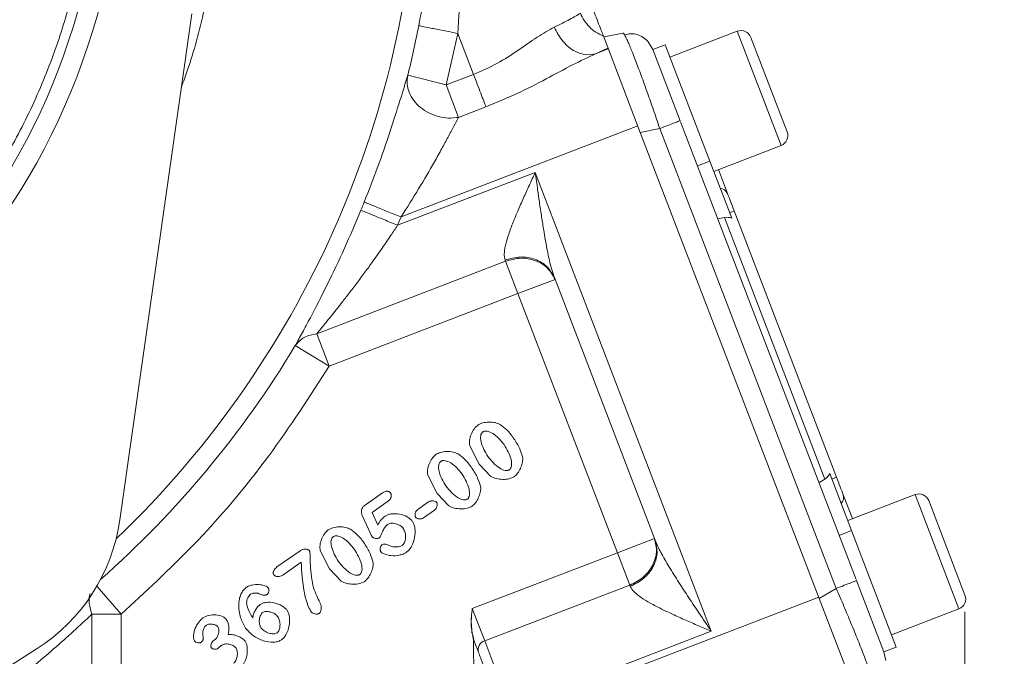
# Model space of a CAD drawing. Header units: inches. Extents: x 0.3 to 33.9, y 0.2 to 21.7.
# Tile 6 of 27: x 8.4 to 11.4, y 7.9 to 9.9. Entities that reach past the tile are written whole.
import ezdxf

# ---------------------------------------------------------------- set-up
doc = ezdxf.new("R2010")
doc.units = ezdxf.units.IN
doc.header["$MEASUREMENT"] = 0
doc.layers.add('SLD-0', color=7, linetype='Continuous', lineweight=15)
doc.styles.add('SLDTEXTSTYLE0', font='TXT', dxfattribs={"width": 0.75})
doc.dimstyles.new('SLDDIMSTYLE0', dxfattribs={"dimtxt": 0.25, "dimasz": 0.13, "dimexe": 0, "dimexo": 0.0625, "dimgap": 0.0625, "dimtad": 0, "dimtih": 1, "dimtoh": 1, "dimdec": 4, "dimrnd": 1e-09, "dimzin": 12, "dimdsep": 46, "dimtxsty": 'SLDTEXTSTYLE0', "dimsah": 1, "dimcen": 0.09, "dimadec": 0, "dimazin": 3, "dimtfac": 1, "dimtdec": 4, "dimtofl": 0, "dimtmove": 0, "dimatfit": 3, "dimfxl": 1, "dimfrac": 2, "dimtolj": 1, "dimtzin": 12, "dimarcsym": 0})
doc.dimstyles.new('SLDDIMSTYLE1', dxfattribs={"dimtxt": 0.25, "dimasz": 0.13, "dimexe": 0, "dimexo": 0.0625, "dimgap": 0.0625, "dimtad": 0, "dimtih": 1, "dimtoh": 1, "dimdec": 4, "dimrnd": 1e-09, "dimzin": 4, "dimdsep": 46, "dimtxsty": 'SLDTEXTSTYLE0', "dimsah": 1, "dimcen": 0.09, "dimadec": 0, "dimazin": 1, "dimtfac": 1, "dimtdec": 4, "dimtofl": 0, "dimtmove": 0, "dimatfit": 3, "dimfxl": 1, "dimfrac": 2, "dimtolj": 1, "dimtzin": 12, "dimarcsym": 0})

# ---------------------------------------------------------------- blocks, each defined once
blk = doc.blocks.new('*D11')
at = {"layer": 'SLD-0'}
for p, q in [((6.6087, 13.9075), (14.6169, 13.9075)), ((14.4919, 13.9075), (14.4919, 9.85)), ((14.0128, 9.4759), (13.9621, 9.4759)), ((13.9621, 9.4759), (13.9621, 9.0791)), ((14.971, 9.4759), (15.0218, 9.4759)), ((15.0218, 9.4759), (15.0218, 9.0791)), ((13.9621, 9.0791), (14.0128, 9.0791)), ((15.0218, 9.0791), (14.971, 9.0791)), ((14.4919, 4.9707), (14.4919, 9.0283)), ((7.9438, 4.9707), (14.6169, 4.9707))]:
    blk.add_line(p, q, dxfattribs=at)
for points in [[(14.4919, 13.9075), (14.4719, 13.7775), (14.5119, 13.7775)], [(14.4919, 4.9707), (14.5119, 5.1007), (14.4719, 5.1007)]]:
    blk.add_solid(points, dxfattribs=at)
at = {"layer": 'SLD-0', "char_height": 0.25, "attachment_point": 1, "style": 'SLDTEXTSTYLE0'}
for s, insert in [('8.94', (14.0671, 9.849, 0.0039)), ('227.0', (14.0763, 9.4013, 0.0039))]:
    blk.add_mtext(s, dxfattribs=dict(at, insert=insert))
blk = doc.blocks.new('*D12')
at = {"layer": 'SLD-0'}
for p, q in [((6.6087, 13.9075), (13.1996, 13.9075)), ((13.0746, 13.9075), (13.0746, 10.47)), ((12.5955, 10.0959), (12.5447, 10.0959)), ((12.5447, 10.0959), (12.5447, 9.6991)), ((13.5537, 10.0959), (13.6045, 10.0959)), ((13.6045, 10.0959), (13.6045, 9.6991)), ((12.5447, 9.6991), (12.5955, 9.6991)), ((13.6045, 9.6991), (13.5537, 9.6991)), ((13.0746, 6.2107), (13.0746, 9.6483)), ((11.003, 6.2107), (13.1996, 6.2107))]:
    blk.add_line(p, q, dxfattribs=at)
for points in [[(13.0746, 13.9075), (13.0546, 13.7775), (13.0946, 13.7775)], [(13.0746, 6.2107), (13.0946, 6.3407), (13.0546, 6.3407)]]:
    blk.add_solid(points, dxfattribs=at)
at = {"layer": 'SLD-0', "char_height": 0.25, "attachment_point": 1, "style": 'SLDTEXTSTYLE0'}
for s, insert in [('7.70', (12.6498, 10.469, 0.0039)), ('195.5', (12.659, 10.0213, 0.0039))]:
    blk.add_mtext(s, dxfattribs=dict(at, insert=insert))
blk = doc.blocks.new('*D13')
at = {"layer": 'SLD-0'}
for p, q in [((11.252, 8.0773), (11.252, 2.0898)), ((7.8938, 6.3962), (7.8938, 2.0898)), ((9.1861, 2.2516), (9.1354, 2.2516)), ((9.1354, 2.2516), (9.1354, 1.8547)), ((9.9596, 2.2516), (10.0104, 2.2516)), ((10.0104, 2.2516), (10.0104, 1.8547)), ((7.8938, 2.2148), (9.0465, 2.2148)), ((11.252, 2.2148), (10.0992, 2.2148)), ((9.1354, 1.8547), (9.1861, 1.8547)), ((10.0104, 1.8547), (9.9596, 1.8547))]:
    blk.add_line(p, q, dxfattribs=at)
for points in [[(7.8938, 2.2148), (8.0238, 2.1948), (8.0238, 2.2348)], [(11.252, 2.2148), (11.122, 2.2348), (11.122, 2.1948)]]:
    blk.add_solid(points, dxfattribs=at)
at = {"layer": 'SLD-0', "char_height": 0.25, "attachment_point": 1, "style": 'SLDTEXTSTYLE0'}
for s, insert in [('3.36', (9.1481, 2.6247, -0.972)), ('85.3', (9.2496, 2.177, -0.972))]:
    blk.add_mtext(s, dxfattribs=dict(at, insert=insert))

msp = doc.modelspace()

# ---------------------------------------------------------------- linework, layer by layer
at = {"color": 7, "linetype": 'Continuous', "lineweight": 15}
for p, q in [((8.9147, 9.88495), (8.69705, 8.35534)), ((9.68353, 9.66938), (9.71859, 9.82516)), ((9.71859, 9.82516), (9.76621, 9.70112)), ((10.15964, 9.81487), (10.21835, 9.82629)), ((10.56343, 9.83171), (10.35991, 9.75358)), ((10.15964, 9.81487), (10.27046, 9.52618)), ((10.29422, 9.79983), (10.30826, 9.77652)), ((10.71443, 9.52762), (10.60477, 9.8133)), ((10.17261, 9.78111), (10.13539, 9.76399)), ((10.17355, 9.77864), (10.13539, 9.76399)), ((10.34558, 9.79093), (10.30823, 9.77659)), ((10.30823, 9.77659), (10.39088, 9.56129)), ((10.34558, 9.79093), (10.48068, 9.43896)), ((9.68353, 9.66938), (9.56724, 9.69868)), ((9.76621, 9.70112), (9.68353, 9.66938)), ((9.68353, 9.66938), (9.7211, 9.5715)), ((9.80378, 9.60324), (9.7211, 9.5715)), ((10.39207, 9.55818), (10.92321, 8.17452)), ((10.26302, 9.54556), (9.54704, 9.27072)), ((10.32916, 9.53759), (10.27046, 9.52618)), ((10.27046, 9.52618), (10.81143, 8.11692)), ((10.32916, 9.53759), (10.86269, 8.14772)), ((10.49251, 9.40816), (10.69603, 9.48628)), ((10.48068, 9.43896), (10.44334, 9.42462)), ((10.48068, 9.43896), (10.54684, 9.26662)), ((10.50651, 9.41353), (10.53417, 9.34149)), ((9.53669, 9.24526), (9.9528, 9.40498)), ((9.9528, 9.40498), (10.48511, 8.01826)), ((10.54045, 9.28326), (10.55445, 9.28864)), ((10.55445, 9.28864), (10.86352, 8.48348)), ((9.53669, 9.24526), (9.54704, 9.27072)), ((10.5045, 9.26529), (10.52485, 9.26892)), ((10.52485, 9.26892), (10.82833, 8.47833)), ((9.86163, 9.14021), (9.86303, 9.13656)), ((9.29257, 8.91758), (9.86303, 9.13656)), ((9.9006, 9.03868), (9.86303, 9.13656)), ((10.01263, 9.08169), (9.9006, 9.03868)), ((10.01056, 9.08708), (10.31532, 8.29316)), ((9.33014, 8.81971), (9.9006, 9.03868)), ((9.9006, 9.03868), (10.20122, 8.25554)), ((9.29257, 8.91758), (9.33014, 8.81971)), ((9.22737, 8.88151), (9.33014, 8.81971)), ((9.78285, 8.52359), (9.75465, 8.57851)), ((9.81847, 8.48608), (9.78285, 8.52359)), ((9.65583, 8.43464), (9.62763, 8.48957)), ((10.84313, 8.49475), (10.90929, 8.32241)), ((10.81078, 8.46741), (10.82833, 8.47833)), ((10.86352, 8.48348), (10.84952, 8.47811)), ((9.43594, 8.39764), (9.491, 8.43619)), ((9.69145, 8.39714), (9.65583, 8.43464)), ((10.88381, 8.43063), (10.91147, 8.35859)), ((11.10098, 8.43134), (10.89746, 8.35321)), ((9.50877, 8.4121), (9.45926, 8.37744)), ((9.59753, 8.38608), (9.63049, 8.40916)), ((11.25199, 8.12725), (11.14233, 8.41293)), ((9.45578, 8.31148), (9.42959, 8.36764)), ((9.45926, 8.37744), (9.4771, 8.33937)), ((9.64807, 8.38405), (9.61511, 8.36097)), ((10.90929, 8.32241), (10.87194, 8.30808)), ((10.90929, 8.32241), (11.04439, 7.97044)), ((10.31325, 8.29855), (10.20122, 8.25554)), ((9.17204, 8.21249), (9.24159, 8.26119)), ((9.33067, 8.20696), (9.30246, 8.26189)), ((10.20122, 8.25554), (9.76244, 8.08711)), ((10.23879, 8.15766), (10.20122, 8.25554)), ((9.24511, 8.22713), (9.18921, 8.18798)), ((9.36628, 8.16946), (9.33067, 8.20696)), ((10.23879, 8.15766), (9.80001, 7.98923)), ((10.23879, 8.15766), (10.24019, 8.15402)), ((10.9244, 8.17141), (11.00705, 7.95611)), ((10.81143, 8.11692), (10.86269, 8.14772)), ((10.80972, 8.12137), (9.88548, 7.76658)), ((10.92224, 7.82823), (10.81143, 8.11692)), ((8.6126, 7.46282), (8.6126, 8.06984)), ((8.70079, 8.06984), (8.6126, 8.06984)), ((8.70079, 7.46282), (8.70079, 8.06984)), ((9.76244, 8.08711), (9.80001, 7.98923)), ((11.03006, 8.00779), (11.23358, 8.08591)), ((10.48511, 8.01826), (9.87828, 7.78532)), ((8.98056, 7.99024), (8.98478, 7.9932)), ((9.80001, 7.98923), (9.87828, 7.78532)), ((8.44656, 7.9656), (7.00975, 7.04534)), ((11.00703, 7.95617), (11.01219, 7.92945)), ((11.00705, 7.95611), (11.04439, 7.97044))]:
    msp.add_line(p, q, dxfattribs=at)
at = {"color": 8, "linetype": 'Continuous', "lineweight": 15}
for p, q in [((10.69603, 9.48628), (10.56343, 9.83171)), ((11.23358, 8.08591), (11.10098, 8.43134)), ((8.62732, 8.15433), (8.70079, 8.06984))]:
    msp.add_line(p, q, dxfattribs=at)
at = {"color": 7, "linetype": 'Continuous', "lineweight": 15}
for centre, radius, start, end in [((6.64377, 10.43532), 2.061, 178.13363, 345.67038), ((6.64377, 10.43532), 2.001, 178.16235, 345.64166), ((6.64377, 10.43532), 3.01484, 345.8573, 348.77616), ((10.5749, 9.80183), 0.032, 21, 111), ((10.68456, 9.51616), 0.032, 291, 21), ((10.50925, 9.33008), 0.02741, 24.59171, 84.20844), ((6.64377, 10.43532), 3.00821, 337.63912, 338.14255), ((10.85766, 8.42243), 0.02741, 317.79156, 17.40829), ((11.11245, 8.40146), 0.032, 21, 111), ((8.14679, 8.43364), 0.55581, 302.63911, 351.90201), ((11.22211, 8.11579), 0.032, 291, 21), ((9.80847, 7.96223), 0.0283, 107.40371, 196.88294)]:
    msp.add_arc(centre, radius, start, end, dxfattribs=at)
at = {"color": 8, "linetype": 'Continuous', "lineweight": 15}
for radius, start, end in [(2.95632, 313.68402, 0), (3.01484, 311.42957, 328.97677)]:
    msp.add_arc((6.64377, 10.43532), radius, start, end, dxfattribs=at)
at = {"color": 7, "linetype": 'Continuous', "lineweight": 15}
for centre, start_param, end_param in [((10.53421, 9.22416), 5.5849628, 6.1086524), ((10.80534, 8.51785), 3.3161256, 3.8398151)]:
    msp.add_ellipse(centre, major_axis=(-0.01643, 0.04279), ratio=0.9163312, start_param=start_param, end_param=end_param, dxfattribs=at)
for points, knots in [([(8.59512, 10.15767), (8.58509, 10.09838), (8.56502, 9.9798), (8.51341, 9.80292), (8.44534, 9.62798), (8.35736, 9.45501), (8.25148, 9.2892), (8.12674, 9.13184), (7.98573, 8.98686), (7.82935, 8.85641), (7.66045, 8.74262), (7.48191, 8.64764), (7.29598, 8.57175), (7.0869, 8.5103), (6.85587, 8.47036), (6.60796, 8.45958), (6.3854, 8.47754), (6.18837, 8.51479), (6.01135, 8.56547), (5.83644, 8.63381), (5.66346, 8.72172), (5.49765, 8.82762), (5.34029, 8.95236), (5.19531, 9.09337), (5.06486, 9.24975), (4.95107, 9.41864), (4.85609, 9.59719), (4.7802, 9.78311), (4.71876, 9.99219), (4.67881, 10.22322), (4.66803, 10.47113), (4.68599, 10.6937), (4.72325, 10.89073), (4.77393, 11.06774), (4.84226, 11.24265), (4.93017, 11.41564), (5.03608, 11.58144), (5.16081, 11.73881), (5.30182, 11.88378), (5.4582, 12.01423), (5.6271, 12.12802), (5.80564, 12.223), (5.99156, 12.29889), (6.20065, 12.36034), (6.43168, 12.40028), (6.67959, 12.41106), (6.90215, 12.3931), (7.09918, 12.35585), (7.27619, 12.30517), (7.4511, 12.23683), (7.62409, 12.14893), (7.78989, 12.04302), (7.94726, 11.91829), (8.09223, 11.77728), (8.22268, 11.6209), (8.33647, 11.452), (8.43146, 11.27345), (8.50732, 11.08754), (8.56887, 10.87844), (8.60836, 10.64747), (8.62085, 10.39931), (8.60361, 10.23739), (8.59512, 10.15767)], [0, 0, 0, 0, 0.0145635, 0.0291261, 0.0445627, 0.060001, 0.0760809, 0.0921626, 0.1085848, 0.1250086, 0.1414308, 0.1578546, 0.1739346, 0.1900163, 0.2105853, 0.2305931, 0.25, 0.2645622, 0.2791261, 0.2945627, 0.310001, 0.3260809, 0.3421626, 0.3585848, 0.3750086, 0.3914308, 0.4078546, 0.4239346, 0.4400163, 0.4605853, 0.4805931, 0.5, 0.5145622, 0.5291261, 0.5445627, 0.560001, 0.5760809, 0.5921626, 0.6085848, 0.6250086, 0.6414308, 0.6578546, 0.6739346, 0.6900163, 0.7105853, 0.7305931, 0.75, 0.7645622, 0.7791261, 0.7945627, 0.810001, 0.8260809, 0.8421626, 0.8585848, 0.8750086, 0.8914308, 0.9078546, 0.9239346, 0.9400163, 0.9605853, 0.9805943, 1, 1, 1, 1]), ([(9.60096, 9.8485), (9.61273, 9.91402), (9.63699, 10.04899), (9.65671, 10.25289), (9.66323, 10.43856), (9.65961, 10.60562), (9.64932, 10.75146), (9.63225, 10.8995), (9.61523, 10.99544), (9.60633, 11.04558)], [0, 0, 0, 0, 0.1604667, 0.3305967, 0.4990379, 0.6198561, 0.7490678, 0.8688527, 1, 1, 1, 1]), ([(9.62082, 11.0392), (9.63029, 10.99788), (9.64864, 10.91774), (9.67148, 10.79681), (9.6908, 10.6764), (9.7062, 10.55656), (9.71917, 10.42401), (9.72797, 10.28325), (9.73135, 10.12749), (9.7289, 9.976), (9.72191, 9.8738), (9.71859, 9.82516)], [0, 0, 0, 0, 0.1059517, 0.2054244, 0.3063105, 0.4084395, 0.503873, 0.6338606, 0.753374, 0.8826345, 1, 1, 1, 1]), ([(10.08911, 9.88662), (10.07995, 9.88074), (10.06292, 9.8698), (10.02685, 9.85235), (10.01017, 9.84428)], [0, 0, 0, 0, 0.5377652, 1, 1, 1, 1]), ([(10.15869, 9.81737), (10.15094, 9.82093), (10.13571, 9.82792), (10.11619, 9.84423), (10.09986, 9.86364), (10.09269, 9.87896), (10.08911, 9.88662)], [0, 0, 0, 0, 0.2543825, 0.499996, 0.7501601, 1, 1, 1, 1]), ([(10.12658, 9.901), (10.13011, 9.89182), (10.13735, 9.87296), (10.14713, 9.84748), (10.1549, 9.82722), (10.15745, 9.8206), (10.15869, 9.81737)], [0, 0, 0, 0, 0.2432216, 0.5, 0.7567784, 1, 1, 1, 1]), ([(10.01017, 9.84428), (9.9934, 9.83485), (9.95979, 9.81595), (9.90238, 9.77449), (9.83872, 9.73296), (9.79032, 9.71171), (9.76621, 9.70112)], [0, 0, 0, 0, 0.2499594, 0.5010574, 0.7514171, 1, 1, 1, 1]), ([(10.01017, 9.84428), (10.01824, 9.82896), (10.03436, 9.7983), (10.07036, 9.77042), (10.1056, 9.75838), (10.12546, 9.76212), (10.13539, 9.76399)], [0, 0, 0, 0, 0.2796397, 0.5592818, 0.7796404, 1, 1, 1, 1]), ([(10.21835, 9.82629), (10.21926, 9.82627), (10.22025, 9.82626), (10.22305, 9.82067), (10.22324, 9.82027)], [0, 0, 0, 0, 0.9293313, 1, 1, 1, 1]), ([(10.29433, 9.79984), (10.28942, 9.80472), (10.27953, 9.81452), (10.26134, 9.82244), (10.2421, 9.8253), (10.22946, 9.82219), (10.22313, 9.82063)], [0, 0, 0, 0, 0.2467404, 0.4963026, 0.7478176, 1, 1, 1, 1]), ([(10.13539, 9.76399), (10.11238, 9.75308), (10.06494, 9.73059), (9.98551, 9.68691), (9.89845, 9.64217), (9.83561, 9.61633), (9.80378, 9.60324)], [0, 0, 0, 0, 0.232024, 0.4782791, 0.7357686, 1, 1, 1, 1]), ([(9.56724, 9.69868), (9.55994, 9.67464), (9.54544, 9.62682), (9.51416, 9.52844), (9.47784, 9.4233), (9.44976, 9.35134), (9.43573, 9.31537)], [0, 0, 0, 0, 0.2526243, 0.5023885, 0.7513072, 1, 1, 1, 1]), ([(9.7211, 9.5715), (9.71093, 9.57032), (9.69101, 9.56802), (9.65999, 9.57313), (9.63088, 9.5841), (9.60506, 9.60099), (9.58446, 9.62247), (9.57068, 9.64704), (9.5639, 9.67325), (9.56613, 9.69021), (9.56724, 9.69868)], [0, 0, 0, 0, 0.1276179, 0.2500215, 0.3747448, 0.5000092, 0.6250099, 0.7499989, 0.8750016, 1, 1, 1, 1]), ([(9.7211, 9.5715), (9.71647, 9.56281), (9.70686, 9.54474), (9.68958, 9.51235), (9.66993, 9.47626), (9.64097, 9.42441), (9.60041, 9.35473), (9.56498, 9.29897), (9.54704, 9.27072)], [0, 0, 0, 0, 0.1128709, 0.2345081, 0.3527033, 0.4808965, 0.737077, 1, 1, 1, 1]), ([(9.86163, 9.14021), (9.86031, 9.14645), (9.85826, 9.15613), (9.86044, 9.17349), (9.86438, 9.19257), (9.87262, 9.21959), (9.88515, 9.25314), (9.90051, 9.28998), (9.91704, 9.32742), (9.93491, 9.36646), (9.94683, 9.39212), (9.9528, 9.40498)], [0, 0, 0, 0, 0.1071364, 0.1663172, 0.2301449, 0.3446963, 0.4772643, 0.5966094, 0.7359943, 0.8677047, 1, 1, 1, 1]), ([(9.9528, 9.40498), (9.9552, 9.38761), (9.95931, 9.35799), (9.96574, 9.31284), (9.97176, 9.27185), (9.9792, 9.22429), (9.98769, 9.176), (9.9975, 9.1273), (10.00643, 9.09979), (10.01056, 9.08708)], [0, 0, 0, 0, 0.1585145, 0.2703719, 0.4129563, 0.5348842, 0.709912, 0.8659978, 1, 1, 1, 1]), ([(9.42578, 9.29088), (9.4094, 9.2522), (9.37658, 9.17468), (9.32394, 9.06439), (9.28065, 8.9801), (9.24821, 8.91969), (9.23432, 8.89425), (9.22737, 8.88151)], [0, 0, 0, 0, 0.2481025, 0.4971169, 0.7471168, 0.8734034, 1, 1, 1, 1]), ([(9.53669, 9.24526), (9.52997, 9.23515), (9.51453, 9.21197), (9.48822, 9.17364), (9.461, 9.13517), (9.43427, 9.09854), (9.41046, 9.06665), (9.38729, 9.03626), (9.3664, 9.00943), (9.34285, 8.97966), (9.31768, 8.94833), (9.30046, 8.92725), (9.29257, 8.91758)], [0, 0, 0, 0, 0.0833868, 0.1913259, 0.3202676, 0.4103516, 0.5094048, 0.602859, 0.6863926, 0.7600468, 0.8899997, 1, 1, 1, 1]), ([(9.22737, 8.88151), (9.23532, 8.89084), (9.25124, 8.90949), (9.27879, 8.91489), (9.29257, 8.91758)], [0, 0, 0, 0, 0.5000004, 1, 1, 1, 1]), ([(8.70079, 8.06984), (8.77412, 8.13743), (8.93475, 8.28549), (9.14739, 8.53636), (9.27095, 8.72793), (9.33014, 8.81971)], [0, 0, 0, 0, 0.3043751, 0.6667342, 1, 1, 1, 1]), ([(9.75465, 8.57851), (9.75421, 8.58402), (9.75326, 8.59577), (9.75864, 8.61313), (9.76634, 8.62959), (9.77495, 8.63765), (9.77897, 8.64143)], [0, 0, 0, 0, 0.2339958, 0.4999392, 0.765931, 1, 1, 1, 1]), ([(9.77897, 8.64143), (9.78369, 8.6438), (9.79413, 8.64905), (9.81229, 8.65087), (9.83058, 8.64997), (9.84146, 8.64539), (9.8464, 8.6433)], [0, 0, 0, 0, 0.2247097, 0.4973521, 0.7713236, 1, 1, 1, 1]), ([(9.8464, 8.6433), (9.85352, 8.63806), (9.86986, 8.62604), (9.88174, 8.60954), (9.88844, 8.60022)], [0, 0, 0, 0, 0.4354221, 1, 1, 1, 1]), ([(9.79413, 8.62055), (9.79334, 8.61991), (9.79172, 8.61859), (9.78919, 8.61481), (9.78658, 8.60546), (9.78954, 8.58023), (9.80101, 8.56079), (9.80936, 8.54664)], [0, 0, 0, 0, 0.03813, 0.0775943, 0.167568, 0.3940771, 1, 1, 1, 1]), ([(9.85839, 8.58224), (9.85334, 8.58872), (9.84345, 8.60139), (9.82617, 8.61557), (9.81094, 8.62288), (9.80113, 8.62327), (9.79677, 8.62214), (9.795, 8.62108), (9.79413, 8.62055)], [0, 0, 0, 0, 0.30711407, 0.60065752, 0.8331269, 0.92287396, 0.96222446, 1, 1, 1, 1]), ([(9.87444, 8.50638), (9.87521, 8.50702), (9.87682, 8.50834), (9.8793, 8.51217), (9.8821, 8.52183), (9.87902, 8.54788), (9.86704, 8.56783), (9.85839, 8.58224)], [0, 0, 0, 0, 0.0363914, 0.0750865, 0.1637723, 0.39634, 1, 1, 1, 1]), ([(9.88844, 8.60022), (9.89475, 8.59027), (9.90639, 8.57191), (9.91231, 8.55102), (9.91502, 8.54145)], [0, 0, 0, 0, 0.5420009, 1, 1, 1, 1]), ([(9.62763, 8.48957), (9.62718, 8.49507), (9.62624, 8.50683), (9.63162, 8.52418), (9.63932, 8.54064), (9.64792, 8.54871), (9.65195, 8.55249)], [0, 0, 0, 0, 0.2339958, 0.4999392, 0.765931, 1, 1, 1, 1]), ([(9.65195, 8.55249), (9.65667, 8.55486), (9.66711, 8.56011), (9.68527, 8.56193), (9.70356, 8.56103), (9.71443, 8.55644), (9.71938, 8.55436)], [0, 0, 0, 0, 0.2247097, 0.4973521, 0.7713236, 1, 1, 1, 1]), ([(9.71938, 8.55436), (9.7265, 8.54912), (9.74284, 8.53709), (9.75472, 8.52059), (9.76142, 8.51128)], [0, 0, 0, 0, 0.43542214, 1, 1, 1, 1]), ([(9.80936, 8.54664), (9.81989, 8.53378), (9.83447, 8.51598), (9.85767, 8.50447), (9.86754, 8.50385), (9.87187, 8.50487), (9.8736, 8.50589), (9.87444, 8.50638)], [0, 0, 0, 0, 0.6054798, 0.8382477, 0.9262164, 0.9643766, 1, 1, 1, 1]), ([(9.66711, 8.53161), (9.66631, 8.53097), (9.66469, 8.52965), (9.66217, 8.52586), (9.65955, 8.51651), (9.66252, 8.49128), (9.67399, 8.47185), (9.68233, 8.4577)], [0, 0, 0, 0, 0.03813, 0.0775943, 0.167568, 0.3940771, 1, 1, 1, 1]), ([(9.73137, 8.49329), (9.72632, 8.49978), (9.71643, 8.51245), (9.69915, 8.52663), (9.68392, 8.53394), (9.67411, 8.53433), (9.66975, 8.5332), (9.66798, 8.53213), (9.66711, 8.53161)], [0, 0, 0, 0, 0.3071141, 0.6006575, 0.8331269, 0.922874, 0.9622245, 1, 1, 1, 1]), ([(9.91502, 8.54145), (9.91479, 8.5365), (9.9143, 8.52581), (9.90826, 8.51048), (9.90071, 8.49594), (9.89301, 8.48873), (9.88948, 8.48542)], [0, 0, 0, 0, 0.233107, 0.503654, 0.7723113, 1, 1, 1, 1]), ([(9.74742, 8.41744), (9.74819, 8.41808), (9.7498, 8.41939), (9.75228, 8.42322), (9.75508, 8.43289), (9.752, 8.45894), (9.74002, 8.47889), (9.73137, 8.49329)], [0, 0, 0, 0, 0.0363914, 0.0750865, 0.1637723, 0.39634, 1, 1, 1, 1]), ([(9.76142, 8.51128), (9.76773, 8.50133), (9.77936, 8.48297), (9.78528, 8.46208), (9.788, 8.45251)], [0, 0, 0, 0, 0.5420009, 1, 1, 1, 1]), ([(9.88948, 8.48542), (9.88445, 8.48304), (9.87344, 8.47782), (9.85442, 8.47692), (9.83519, 8.47827), (9.82378, 8.4836), (9.81847, 8.48608)], [0, 0, 0, 0, 0.2242788, 0.4915793, 0.7632888, 1, 1, 1, 1]), ([(9.68233, 8.4577), (9.69287, 8.44484), (9.70744, 8.42704), (9.73065, 8.41553), (9.74052, 8.41491), (9.74485, 8.41592), (9.74658, 8.41694), (9.74742, 8.41744)], [0, 0, 0, 0, 0.6054798, 0.8382477, 0.9262164, 0.9643766, 1, 1, 1, 1]), ([(9.491, 8.43619), (9.49348, 8.43777), (9.49698, 8.44001), (9.50201, 8.44148), (9.50533, 8.44177), (9.50844, 8.44127), (9.5113, 8.43997), (9.5139, 8.43791), (9.51528, 8.43611), (9.51601, 8.43517)], [0, 0, 0, 0, 0.3070733, 0.4340418, 0.5481927, 0.6551605, 0.7617249, 0.8747386, 1, 1, 1, 1]), ([(9.51601, 8.43517), (9.51642, 8.43441), (9.5173, 8.43282), (9.51781, 8.42882), (9.51695, 8.42336), (9.51408, 8.41691), (9.51054, 8.41371), (9.50877, 8.4121)], [0, 0, 0, 0, 0.09820873, 0.207926, 0.45584785, 0.72735758, 1, 1, 1, 1]), ([(9.788, 8.45251), (9.78777, 8.44756), (9.78727, 8.43687), (9.78124, 8.42153), (9.77369, 8.407), (9.76599, 8.39978), (9.76245, 8.39648)], [0, 0, 0, 0, 0.233107, 0.503654, 0.7723113, 1, 1, 1, 1]), ([(9.42959, 8.36764), (9.42863, 8.37029), (9.42671, 8.37559), (9.42716, 8.3841), (9.42957, 8.39068), (9.4328, 8.39511), (9.4349, 8.3968), (9.43594, 8.39764)], [0, 0, 0, 0, 0.2538083, 0.5074221, 0.7553771, 0.8794245, 1, 1, 1, 1]), ([(9.63049, 8.40916), (9.6326, 8.41026), (9.63681, 8.41245), (9.64387, 8.41268), (9.64927, 8.4114), (9.65283, 8.4094), (9.65404, 8.408), (9.65462, 8.40734)], [0, 0, 0, 0, 0.2699028, 0.5390005, 0.7880438, 0.9005566, 1, 1, 1, 1]), ([(9.65462, 8.40734), (9.65505, 8.40657), (9.65596, 8.40495), (9.65662, 8.40093), (9.65601, 8.39544), (9.65336, 8.38888), (9.64984, 8.38566), (9.64807, 8.38405)], [0, 0, 0, 0, 0.1004845, 0.2115463, 0.4594701, 0.7280569, 1, 1, 1, 1]), ([(9.76245, 8.39648), (9.75743, 8.3941), (9.74642, 8.38888), (9.7274, 8.38798), (9.70816, 8.38933), (9.69676, 8.39466), (9.69145, 8.39714)], [0, 0, 0, 0, 0.2242788, 0.4915793, 0.7632888, 1, 1, 1, 1]), ([(9.4771, 8.33937), (9.48012, 8.34493), (9.48572, 8.35529), (9.49467, 8.36292), (9.49881, 8.36644)], [0, 0, 0, 0, 0.53733626, 1, 1, 1, 1]), ([(9.49881, 8.36644), (9.50143, 8.36787), (9.50725, 8.37103), (9.52195, 8.37409), (9.54251, 8.37359), (9.56195, 8.36653), (9.57487, 8.35823), (9.5794, 8.35305), (9.58145, 8.35071)], [0, 0, 0, 0, 0.0986859, 0.2195987, 0.4940091, 0.7720986, 0.8969759, 1, 1, 1, 1]), ([(9.59098, 8.36279), (9.59055, 8.36355), (9.58965, 8.36518), (9.589, 8.36921), (9.58964, 8.37471), (9.59228, 8.38126), (9.59577, 8.38447), (9.59753, 8.38608)], [0, 0, 0, 0, 0.1005273, 0.2120188, 0.4610423, 0.7301187, 1, 1, 1, 1]), ([(9.5063, 8.3411), (9.50357, 8.33859), (9.4976, 8.33309), (9.49097, 8.31965), (9.48718, 8.30761), (9.48196, 8.30156), (9.48118, 8.30065)], [0, 0, 0, 0, 0.2298739, 0.5024371, 0.9251508, 1, 1, 1, 1]), ([(9.55452, 8.32826), (9.55313, 8.32994), (9.55019, 8.33349), (9.54231, 8.33913), (9.53105, 8.34393), (9.51927, 8.34506), (9.51098, 8.34366), (9.50777, 8.3419), (9.5063, 8.3411)], [0, 0, 0, 0, 0.1219019, 0.256345, 0.536882, 0.7964339, 0.9071003, 1, 1, 1, 1]), ([(9.58145, 8.35071), (9.58312, 8.3477), (9.58676, 8.34114), (9.59021, 8.32462), (9.58956, 8.30165), (9.58214, 8.27965), (9.5728, 8.26475), (9.56671, 8.25951), (9.56388, 8.25707)], [0, 0, 0, 0, 0.1003717, 0.2192188, 0.4896527, 0.7654096, 0.890751, 1, 1, 1, 1]), ([(9.61511, 8.36097), (9.61303, 8.3599), (9.60884, 8.35775), (9.60182, 8.35752), (9.59638, 8.35875), (9.59279, 8.36073), (9.59156, 8.36213), (9.59098, 8.36279)], [0, 0, 0, 0, 0.2657637, 0.5358382, 0.7870946, 0.9004587, 1, 1, 1, 1]), ([(9.30246, 8.26189), (9.30202, 8.26739), (9.30107, 8.27915), (9.30646, 8.2965), (9.31416, 8.31296), (9.32276, 8.32103), (9.32679, 8.32481)], [0, 0, 0, 0, 0.2339958, 0.4999392, 0.765931, 1, 1, 1, 1]), ([(9.32679, 8.32481), (9.3315, 8.32718), (9.34194, 8.33243), (9.3601, 8.33425), (9.3784, 8.33335), (9.38927, 8.32876), (9.39422, 8.32668)], [0, 0, 0, 0, 0.2247097, 0.4973521, 0.7713236, 1, 1, 1, 1]), ([(9.40621, 8.26561), (9.40115, 8.27209), (9.39127, 8.28477), (9.37398, 8.29894), (9.35876, 8.30626), (9.34895, 8.30665), (9.34459, 8.30552), (9.34281, 8.30445), (9.34195, 8.30393)], [0, 0, 0, 0, 0.3071141, 0.6006575, 0.8331269, 0.922874, 0.9622245, 1, 1, 1, 1]), ([(9.39422, 8.32668), (9.40133, 8.32144), (9.41767, 8.30941), (9.42955, 8.29291), (9.43626, 8.2836)], [0, 0, 0, 0, 0.4354221, 1, 1, 1, 1]), ([(9.45968, 8.3036), (9.45963, 8.30369), (9.45948, 8.30393), (9.45908, 8.30471), (9.45781, 8.30723), (9.45667, 8.30962), (9.45578, 8.31148)], [0, 0, 0, 0, 0.03639053, 0.09805005, 0.29733436, 1, 1, 1, 1]), ([(9.55041, 8.27733), (9.55174, 8.27853), (9.55465, 8.28114), (9.55878, 8.289), (9.56135, 8.30089), (9.56071, 8.31563), (9.55648, 8.32425), (9.55452, 8.32826)], [0, 0, 0, 0, 0.0974813, 0.2124238, 0.4783319, 0.7578667, 1, 1, 1, 1]), ([(9.34195, 8.30393), (9.34115, 8.30328), (9.33953, 8.30197), (9.33701, 8.29818), (9.33439, 8.28883), (9.33736, 8.2636), (9.34882, 8.24417), (9.35717, 8.23002)], [0, 0, 0, 0, 0.03813, 0.0775943, 0.167568, 0.3940771, 1, 1, 1, 1]), ([(9.43626, 8.2836), (9.44257, 8.27364), (9.4542, 8.25528), (9.46012, 8.2344), (9.46283, 8.22483)], [0, 0, 0, 0, 0.54200093, 1, 1, 1, 1]), ([(9.48118, 8.30065), (9.48046, 8.30026), (9.47888, 8.29939), (9.47499, 8.29868), (9.46977, 8.29878), (9.46475, 8.30006), (9.46134, 8.30179), (9.4602, 8.30304), (9.45968, 8.3036)], [0, 0, 0, 0, 0.106669, 0.2323512, 0.5093228, 0.7811312, 0.9016192, 1, 1, 1, 1]), ([(9.4854, 8.25916), (9.48508, 8.25977), (9.48436, 8.26113), (9.48388, 8.2646), (9.48416, 8.26938), (9.48557, 8.27407), (9.48743, 8.27734), (9.48872, 8.27848), (9.48932, 8.279)], [0, 0, 0, 0, 0.0954974, 0.2124341, 0.4825701, 0.7602319, 0.8897275, 1, 1, 1, 1]), ([(9.48932, 8.279), (9.49081, 8.27988), (9.49371, 8.28158), (9.49893, 8.2821), (9.50433, 8.28092), (9.50767, 8.27901), (9.50946, 8.27799)], [0, 0, 0, 0, 0.2383732, 0.4659579, 0.7131076, 1, 1, 1, 1]), ([(9.50946, 8.27799), (9.51265, 8.2766), (9.51941, 8.27366), (9.53212, 8.27261), (9.54322, 8.27327), (9.54917, 8.27663), (9.55041, 8.27733)], [0, 0, 0, 0, 0.2443752, 0.5179781, 0.8997027, 1, 1, 1, 1]), ([(10.31532, 8.29316), (10.32076, 8.28095), (10.33253, 8.25453), (10.35782, 8.21178), (10.38641, 8.16607), (10.41704, 8.11938), (10.44983, 8.07036), (10.47265, 8.03667), (10.48511, 8.01826)], [0, 0, 0, 0, 0.1339895, 0.2900457, 0.4651218, 0.632251, 0.7990286, 1, 1, 1, 1]), ([(9.24159, 8.26119), (9.24417, 8.26269), (9.24914, 8.26556), (9.25621, 8.26664), (9.26141, 8.2662), (9.26486, 8.26516), (9.26787, 8.26347), (9.26931, 8.26177), (9.27002, 8.26094)], [0, 0, 0, 0, 0.2854853, 0.5495948, 0.6737493, 0.7861035, 0.8959025, 1, 1, 1, 1]), ([(9.27002, 8.26094), (9.27031, 8.26031), (9.27105, 8.25867), (9.27173, 8.2537), (9.27253, 8.24012), (9.27235, 8.20426), (9.27821, 8.17211), (9.28239, 8.14922)], [0, 0, 0, 0, 0.01855956, 0.04763756, 0.13235551, 0.38209052, 1, 1, 1, 1]), ([(9.42225, 8.18976), (9.42303, 8.19039), (9.42463, 8.19171), (9.42712, 8.19554), (9.42992, 8.2052), (9.42684, 8.23126), (9.41485, 8.25121), (9.40621, 8.26561)], [0, 0, 0, 0, 0.0363914, 0.0750865, 0.1637723, 0.39634, 1, 1, 1, 1]), ([(9.56388, 8.25707), (9.56046, 8.25508), (9.55343, 8.25097), (9.53743, 8.24673), (9.51773, 8.24579), (9.50016, 8.24986), (9.48974, 8.25479), (9.48665, 8.2579), (9.4854, 8.25916)], [0, 0, 0, 0, 0.141897, 0.2922967, 0.5911025, 0.8430232, 0.936111, 1, 1, 1, 1]), ([(9.27306, 8.07953), (9.27007, 8.08615), (9.26159, 8.10486), (9.24969, 8.15417), (9.24699, 8.19728), (9.24511, 8.22713)], [0, 0, 0, 0, 0.14393428, 0.40727244, 1, 1, 1, 1]), ([(9.35717, 8.23002), (9.3677, 8.21716), (9.38228, 8.19936), (9.40548, 8.18784), (9.41536, 8.18722), (9.41968, 8.18824), (9.42142, 8.18926), (9.42225, 8.18976)], [0, 0, 0, 0, 0.6054798, 0.8382477, 0.9262164, 0.9643766, 1, 1, 1, 1]), ([(9.46283, 8.22483), (9.4626, 8.21988), (9.46211, 8.20918), (9.45608, 8.19385), (9.44853, 8.17932), (9.44082, 8.1721), (9.43729, 8.16879)], [0, 0, 0, 0, 0.233107, 0.503654, 0.7723113, 1, 1, 1, 1]), ([(9.1626, 8.18897), (9.16209, 8.18988), (9.16105, 8.19169), (9.16069, 8.19488), (9.16113, 8.19812), (9.16275, 8.20251), (9.16619, 8.20773), (9.17007, 8.21089), (9.17204, 8.21249)], [0, 0, 0, 0, 0.1115006, 0.2235634, 0.3381898, 0.4620281, 0.7264539, 1, 1, 1, 1]), ([(9.18921, 8.18798), (9.18688, 8.1867), (9.18229, 8.18416), (9.17462, 8.18329), (9.16861, 8.18438), (9.16465, 8.18658), (9.16327, 8.18819), (9.1626, 8.18897)], [0, 0, 0, 0, 0.2731643, 0.53865713, 0.78164245, 0.89487363, 1, 1, 1, 1]), ([(9.07883, 8.15082), (9.08141, 8.15231), (9.08689, 8.15548), (9.09986, 8.15898), (9.11658, 8.1602), (9.13208, 8.15722), (9.14177, 8.15298), (9.14473, 8.14999), (9.14598, 8.14872)], [0, 0, 0, 0, 0.12501916, 0.26599664, 0.56178583, 0.82394141, 0.92542818, 1, 1, 1, 1]), ([(9.43729, 8.16879), (9.43227, 8.16641), (9.42126, 8.1612), (9.40224, 8.1603), (9.383, 8.16165), (9.37159, 8.16698), (9.36628, 8.16946)], [0, 0, 0, 0, 0.22427881, 0.49157933, 0.7632888, 1, 1, 1, 1]), ([(9.07714, 8.02782), (9.07144, 8.03829), (9.05965, 8.05993), (9.0551, 8.09074), (9.0575, 8.11458), (9.0624, 8.12982), (9.06927, 8.14236), (9.07584, 8.14817), (9.07883, 8.15082)], [0, 0, 0, 0, 0.2670661, 0.5518806, 0.6834454, 0.8037644, 0.9105631, 1, 1, 1, 1]), ([(9.09193, 8.13031), (9.09045, 8.12885), (9.08709, 8.12554), (9.08375, 8.11885), (9.08085, 8.11171), (9.08031, 8.10668), (9.08005, 8.10436)], [0, 0, 0, 0, 0.2127986, 0.4820057, 0.7605229, 1, 1, 1, 1]), ([(9.12146, 8.13029), (9.11932, 8.13129), (9.11467, 8.13347), (9.10673, 8.13399), (9.09874, 8.13358), (9.09408, 8.13134), (9.09193, 8.13031)], [0, 0, 0, 0, 0.2291843, 0.4989558, 0.7688858, 1, 1, 1, 1]), ([(9.14237, 8.12946), (9.14175, 8.1291), (9.14038, 8.12832), (9.13694, 8.12746), (9.13217, 8.12716), (9.1264, 8.12774), (9.12304, 8.12947), (9.12146, 8.13029)], [0, 0, 0, 0, 0.0990887, 0.2163754, 0.4824288, 0.7572392, 1, 1, 1, 1]), ([(9.14598, 8.14872), (9.14632, 8.1481), (9.14706, 8.14674), (9.14762, 8.14333), (9.1474, 8.13869), (9.14603, 8.13418), (9.14421, 8.13106), (9.14296, 8.12997), (9.14237, 8.12946)], [0, 0, 0, 0, 0.1013533, 0.2207725, 0.4890815, 0.7620022, 0.8897295, 1, 1, 1, 1]), ([(9.28239, 8.14922), (9.28557, 8.14112), (9.29137, 8.12637), (9.29908, 8.11117), (9.30255, 8.10359), (9.30304, 8.1025)], [0, 0, 0, 0, 0.5105318, 0.9300301, 1, 1, 1, 1]), ([(10.48511, 8.01826), (10.47207, 8.02382), (10.44604, 8.03491), (10.40664, 8.05197), (10.3693, 8.06874), (10.33325, 8.08583), (10.30141, 8.10238), (10.27291, 8.11971), (10.25041, 8.13667), (10.24344, 8.14851), (10.24019, 8.15402)], [0, 0, 0, 0, 0.1323237, 0.264064, 0.4034816, 0.5228651, 0.6554606, 0.7700437, 0.8928426, 1, 1, 1, 1]), ([(9.08005, 8.10436), (9.08129, 8.09771), (9.08435, 8.0813), (9.09326, 8.0671), (9.09856, 8.05865)], [0, 0, 0, 0, 0.4053084, 1, 1, 1, 1]), ([(9.09856, 8.05865), (9.09927, 8.06236), (9.10078, 8.07025), (9.1062, 8.08125), (9.1126, 8.09154), (9.11845, 8.09673), (9.12115, 8.09912)], [0, 0, 0, 0, 0.2381566, 0.5070003, 0.7722232, 1, 1, 1, 1]), ([(9.12115, 8.09912), (9.12372, 8.10052), (9.12942, 8.10362), (9.14389, 8.10644), (9.1642, 8.10535), (9.18322, 8.09767), (9.19585, 8.08911), (9.20031, 8.08395), (9.20231, 8.08164)], [0, 0, 0, 0, 0.0979767, 0.2174946, 0.4905467, 0.771156, 0.8973823, 1, 1, 1, 1]), ([(9.30304, 8.1025), (9.30408, 8.09945), (9.30608, 8.09358), (9.30606, 8.08466), (9.30429, 8.0781), (9.3018, 8.07393), (9.30012, 8.07251), (9.29933, 8.07183)], [0, 0, 0, 0, 0.29258201, 0.56294497, 0.80017184, 0.90548935, 1, 1, 1, 1]), ([(8.06141, 7.65038), (8.09596, 7.67136), (8.16495, 7.71325), (8.26641, 7.78255), (8.35563, 7.84858), (8.43303, 7.91037), (8.49742, 7.96482), (8.55796, 8.01854), (8.59443, 8.05278), (8.6126, 8.06984)], [0, 0, 0, 0, 0.1620415, 0.3236402, 0.4991122, 0.624439, 0.7500882, 0.8754622, 1, 1, 1, 1]), ([(8.94775, 8.05868), (8.9535, 8.06151), (8.96588, 8.06761), (8.98698, 8.06883), (9.00381, 8.06467), (9.01452, 8.0586), (9.01806, 8.05465), (9.01965, 8.05288)], [0, 0, 0, 0, 0.2462366, 0.5305014, 0.7955573, 0.9086561, 1, 1, 1, 1]), ([(9.12886, 8.07501), (9.12772, 8.07399), (9.12519, 8.0717), (9.12132, 8.06475), (9.11829, 8.05397), (9.11842, 8.04244), (9.12048, 8.03374), (9.12254, 8.03013), (9.1235, 8.02843)], [0, 0, 0, 0, 0.0907947, 0.2030611, 0.4698168, 0.7524496, 0.8838279, 1, 1, 1, 1]), ([(9.17467, 8.06174), (9.17164, 8.06493), (9.16526, 8.07163), (9.15232, 8.07695), (9.14119, 8.07839), (9.13326, 8.07736), (9.13023, 8.07574), (9.12886, 8.07501)], [0, 0, 0, 0, 0.25587845, 0.53847756, 0.79949887, 0.90922028, 1, 1, 1, 1]), ([(9.20231, 8.08164), (9.20392, 8.07873), (9.20743, 8.07238), (9.21067, 8.05645), (9.21001, 8.03451), (9.20298, 8.01363), (9.19428, 7.99963), (9.18866, 7.99477), (9.18607, 7.99253)], [0, 0, 0, 0, 0.1022525, 0.2231233, 0.4964813, 0.7714776, 0.894517, 1, 1, 1, 1]), ([(9.29933, 8.07183), (9.29845, 8.07134), (9.2966, 8.07031), (9.292, 8.06964), (9.28578, 8.0705), (9.27846, 8.07362), (9.27486, 8.07757), (9.27306, 8.07953)], [0, 0, 0, 0, 0.10146386, 0.21353475, 0.46291696, 0.73228606, 1, 1, 1, 1]), ([(9.76244, 8.08711), (9.76037, 8.07092), (9.75623, 8.03859), (9.76289, 8.00667), (9.76622, 7.99073)], [0, 0, 0, 0, 0.5005204, 1, 1, 1, 1]), ([(9.76244, 8.08711), (9.76064, 8.07092), (9.75706, 8.03865), (9.7638, 8.0069), (9.76716, 7.99109)], [0, 0, 0, 0, 0.5019598, 1, 1, 1, 1]), ([(8.92268, 7.98912), (8.92193, 7.99076), (8.92011, 7.99474), (8.91938, 8.00601), (8.9224, 8.02304), (8.93171, 8.04326), (8.94259, 8.05372), (8.94775, 8.05868)], [0, 0, 0, 0, 0.0686969, 0.1666853, 0.4252917, 0.7273437, 1, 1, 1, 1]), ([(8.99302, 8.03154), (8.99219, 8.0325), (8.99039, 8.03459), (8.98513, 8.03764), (8.97734, 8.04005), (8.96904, 8.04031), (8.96271, 8.03898), (8.96005, 8.03745), (8.9588, 8.03673)], [0, 0, 0, 0, 0.10222796, 0.22151633, 0.48413167, 0.75384546, 0.88397996, 1, 1, 1, 1]), ([(9.01965, 8.05288), (9.02126, 8.04976), (9.02472, 8.04305), (9.02725, 8.02769), (9.0257, 8.01594), (9.02468, 8.00818)], [0, 0, 0, 0, 0.2285938, 0.4912559, 1, 1, 1, 1]), ([(9.1723, 8.01348), (9.17353, 8.01459), (9.17623, 8.01701), (9.17971, 8.02439), (9.18165, 8.03539), (9.18091, 8.04936), (9.17671, 8.05769), (9.17467, 8.06174)], [0, 0, 0, 0, 0.0954846, 0.2081276, 0.4638002, 0.739462, 1, 1, 1, 1]), ([(8.9588, 8.03673), (8.95749, 8.03564), (8.95475, 8.03337), (8.95052, 8.02719), (8.94635, 8.01459), (8.94809, 8.00345), (8.94922, 7.99619)], [0, 0, 0, 0, 0.1162316, 0.242053, 0.5064219, 1, 1, 1, 1]), ([(8.98478, 7.9932), (8.98596, 7.99418), (8.98848, 7.99629), (8.99241, 8.00216), (8.99582, 8.01078), (8.99672, 8.02009), (8.9955, 8.02718), (8.99382, 8.03014), (8.99302, 8.03154)], [0, 0, 0, 0, 0.1086448, 0.2322044, 0.4964696, 0.7600752, 0.8863234, 1, 1, 1, 1]), ([(9.02468, 8.00818), (9.02921, 8.0082), (9.03904, 8.00826), (9.05337, 8.0039), (9.06663, 7.99783), (9.07299, 7.99126), (9.0758, 7.98837)], [0, 0, 0, 0, 0.2390734, 0.5187816, 0.7878594, 1, 1, 1, 1]), ([(9.18607, 7.99253), (9.18264, 7.99066), (9.17524, 7.98664), (9.15628, 7.98399), (9.1298, 7.98832), (9.09953, 8.00295), (9.08446, 8.01969), (9.07714, 8.02782)], [0, 0, 0, 0, 0.0941385, 0.203138, 0.4569115, 0.736427, 1, 1, 1, 1]), ([(9.1235, 8.02843), (9.12673, 8.02506), (9.13347, 8.01801), (9.14702, 8.01231), (9.15869, 8.01016), (9.16735, 8.01087), (9.17075, 8.01266), (9.1723, 8.01348)], [0, 0, 0, 0, 0.2547999, 0.5315368, 0.7903109, 0.9043734, 1, 1, 1, 1]), ([(8.94241, 7.98458), (8.94181, 7.98426), (8.94047, 7.98356), (8.93706, 7.9831), (8.93233, 7.98347), (8.92768, 7.98505), (8.92441, 7.98709), (8.92323, 7.98847), (8.92268, 7.98912)], [0, 0, 0, 0, 0.0943433, 0.2081385, 0.4717406, 0.7483637, 0.8819837, 1, 1, 1, 1]), ([(8.94922, 7.99619), (8.94925, 7.99579), (8.9493, 7.99489), (8.94873, 7.99284), (8.94738, 7.9901), (8.94527, 7.98698), (8.94332, 7.98535), (8.94241, 7.98458)], [0, 0, 0, 0, 0.086317, 0.1942512, 0.4532531, 0.7450986, 1, 1, 1, 1]), ([(8.97336, 7.96865), (8.97299, 7.96934), (8.97219, 7.97081), (8.97176, 7.97452), (8.97264, 7.97962), (8.97545, 7.98568), (8.97884, 7.98871), (8.98056, 7.99024)], [0, 0, 0, 0, 0.0955048, 0.2029004, 0.448605, 0.7215204, 1, 1, 1, 1]), ([(9.04811, 7.96701), (9.04691, 7.96846), (9.04441, 7.9715), (9.0376, 7.97605), (9.0277, 7.97961), (9.01723, 7.98006), (9.00939, 7.97836), (9.0061, 7.97645), (9.00453, 7.97554)], [0, 0, 0, 0, 0.1171127, 0.2443489, 0.505577, 0.7637157, 0.8874427, 1, 1, 1, 1]), ([(9.0758, 7.98837), (9.07716, 7.9858), (9.08027, 7.97997), (9.08307, 7.96482), (9.08177, 7.943), (9.07332, 7.92225), (9.06364, 7.90813), (9.05767, 7.90304), (9.05494, 7.90071)], [0, 0, 0, 0, 0.0899635, 0.2040786, 0.4729742, 0.757374, 0.8889175, 1, 1, 1, 1]), ([(9.76622, 7.99073), (9.76595, 7.97911), (9.76542, 7.95644), (9.76673, 7.92438), (9.77008, 7.89502), (9.7734, 7.85575), (9.7795, 7.80468), (9.79566, 7.74272), (9.82518, 7.6859), (9.85629, 7.64167), (9.88323, 7.60666), (9.89953, 7.58257), (9.91449, 7.56436), (9.92998, 7.55453), (9.93642, 7.54413), (9.93962, 7.53896)], [0, 0, 0, 0, 0.0696248, 0.135872, 0.1920294, 0.2466448, 0.3720298, 0.4999181, 0.6277969, 0.7531801, 0.8237003, 0.8923513, 0.9276181, 0.9640204, 1, 1, 1, 1]), ([(9.76622, 7.99073), (9.76634, 7.99077), (9.76652, 7.99084), (9.76674, 7.99092), (9.76694, 7.991), (9.76711, 7.99107), (9.76715, 7.99108), (9.76716, 7.99109)], [0, 0, 0, 0, 0.24276227, 0.37143834, 0.50085524, 0.75847851, 1, 1, 1, 1]), ([(8.99305, 7.96624), (8.99228, 7.96578), (8.99071, 7.96484), (8.9871, 7.96386), (8.9824, 7.96373), (8.97793, 7.96499), (8.97493, 7.9668), (8.97387, 7.96805), (8.97336, 7.96865)], [0, 0, 0, 0, 0.1238189, 0.2538417, 0.5175475, 0.7718913, 0.891559, 1, 1, 1, 1]), ([(9.00453, 7.97554), (9.00383, 7.975), (9.00177, 7.97342), (8.99853, 7.9707), (8.99547, 7.9682), (8.99367, 7.96671), (8.99311, 7.96629), (8.99305, 7.96624)], [0, 0, 0, 0, 0.1796714, 0.5261308, 0.8589548, 0.9827104, 1, 1, 1, 1]), ([(9.04081, 7.92141), (9.04196, 7.92242), (9.04452, 7.92469), (9.0486, 7.93152), (9.05207, 7.94207), (9.05251, 7.9534), (9.0509, 7.96192), (9.04899, 7.96539), (9.04811, 7.96701)], [0, 0, 0, 0, 0.0927205, 0.2074024, 0.4782088, 0.7604379, 0.8888314, 1, 1, 1, 1]), ([(9.78139, 7.95401), (9.78571, 7.94277), (9.79353, 7.92239), (9.80998, 7.87954), (9.82856, 7.83115), (9.84254, 7.79471), (9.85028, 7.77457)], [0, 0, 0, 0, 0.2756564, 0.5000015, 0.7235564, 1, 1, 1, 1])]:
    msp.add_open_spline(points, degree=3, knots=knots, dxfattribs=at)
at = {"color": 8, "linetype": 'Continuous', "lineweight": 15}
for points, knots in [([(9.01054, 10.55856), (9.01066, 10.55699), (9.01225, 10.53608), (9.01286, 10.50539), (9.01362, 10.47146), (9.01378, 10.45449), (9.01382, 10.446), (9.01384, 10.44176), (9.01384, 10.43964), (9.01384, 10.43858), (9.01384, 10.43805), (9.01384, 10.43778), (9.01384, 10.43765), (9.01384, 10.43758), (9.01384, 10.43755), (9.01384, 10.43753), (9.01384, 10.43752), (9.01384, 10.43752), (9.01384, 10.43752), (9.01384, 10.43752), (9.01384, 10.43752), (9.01385, 10.4284), (9.01371, 10.39931), (9.01235, 10.34037), (9.00797, 10.26014), (9.0002, 10.17662), (8.99043, 10.10007), (8.97957, 10.03139), (8.96684, 9.96349), (8.94315, 9.85639), (8.91756, 9.75549), (8.88921, 9.67987), (8.88326, 9.664)], [0, 0, 0, 0, 0.0051949, 0.069185, 0.1011805, 0.1171783, 0.1251773, 0.1291767, 0.1311765, 0.1321763, 0.1326763, 0.1329262, 0.1330512, 0.1331137, 0.1331449, 0.1331606, 0.1331684, 0.1331723, 0.1331742, 0.1331752, 0.1331757, 0.1331762, 0.1632377, 0.2291551, 0.3276271, 0.4282597, 0.5057888, 0.5821867, 0.6576247, 0.7336233, 0.9441122, 1, 1, 1, 1]), ([(10.22324, 9.82027), (10.2253, 9.81643), (10.2286, 9.81026), (10.23526, 9.79516), (10.24346, 9.77559), (10.25564, 9.74473), (10.27278, 9.69904), (10.29119, 9.64792), (10.31031, 9.59335), (10.32279, 9.55645), (10.32916, 9.53759)], [0, 0, 0, 0, 0.1250238, 0.2006009, 0.2755977, 0.4237583, 0.5719225, 0.7222966, 0.8581113, 1, 1, 1, 1]), ([(8.6126, 8.06984), (8.60981, 8.07889), (8.60424, 8.097), (8.60307, 8.11861), (8.6063, 8.12903), (8.60736, 8.13242)], [0, 0, 0, 0, 0.4029683, 0.8059348, 1, 1, 1, 1]), ([(10.86269, 8.14772), (10.87056, 8.12945), (10.88598, 8.09367), (10.90439, 8.04963), (10.91827, 8.01585), (10.93181, 7.98237), (10.94663, 7.94463), (10.96068, 7.90703), (10.96935, 7.88113), (10.97347, 7.86746), (10.97346, 7.86536), (10.97346, 7.86528)], [0, 0, 0, 0, 0.1396431, 0.2733045, 0.3476844, 0.4214932, 0.5673068, 0.7131241, 0.8611161, 0.9947795, 1, 1, 1, 1])]:
    msp.add_open_spline(points, degree=3, knots=knots, dxfattribs=at)
at = {"color": 7, "linetype": 'Continuous', "lineweight": 15}
for points in [[(9.60096, 9.8485), (9.60317, 9.84807), (9.6076, 9.84719), (9.635, 9.84175), (9.67335, 9.83414), (9.70351, 9.82815), (9.71859, 9.82516)], [(9.80378, 9.60324), (9.80167, 9.60873), (9.79745, 9.61972), (9.78822, 9.64376), (9.77764, 9.67133), (9.77002, 9.69119), (9.76621, 9.70112)], [(10.39088, 9.56129), (10.38999, 9.56094), (10.3882, 9.56026), (10.37442, 9.55497), (10.35438, 9.54727), (10.33757, 9.54082), (10.32916, 9.53759)], [(10.55445, 9.28864), (10.55066, 9.29853), (10.54306, 9.31833), (10.53713, 9.33377), (10.53417, 9.34149)], [(9.53669, 9.24526), (9.52247, 9.25111), (9.49404, 9.2628), (9.45788, 9.27768), (9.43205, 9.2883), (9.42787, 9.29002), (9.42578, 9.29088)], [(9.43573, 9.31537), (9.43783, 9.31453), (9.44202, 9.31285), (9.46794, 9.30245), (9.50423, 9.28789), (9.53277, 9.27644), (9.54704, 9.27072)], [(9.86163, 9.14021), (9.87686, 9.1444), (9.90733, 9.15278), (9.9529, 9.14476), (9.991, 9.12293), (10.00404, 9.09903), (10.01056, 9.08708)], [(9.86303, 9.13656), (9.87827, 9.14073), (9.90876, 9.14905), (9.95448, 9.14064), (9.99281, 9.11823), (10.00602, 9.09387), (10.01263, 9.08169)], [(10.88381, 8.43063), (10.88085, 8.43835), (10.87492, 8.45379), (10.86732, 8.47359), (10.86352, 8.48348)], [(10.31325, 8.29855), (10.31649, 8.28508), (10.32297, 8.25813), (10.30948, 8.21583), (10.28114, 8.17898), (10.25291, 8.16477), (10.23879, 8.15766)], [(10.31532, 8.29316), (10.31847, 8.27991), (10.32477, 8.25343), (10.31106, 8.21171), (10.28257, 8.17526), (10.25432, 8.1611), (10.24019, 8.15402)], [(10.86269, 8.14772), (10.87109, 8.15095), (10.8879, 8.1574), (10.90794, 8.16509), (10.92172, 8.17039), (10.92351, 8.17107), (10.9244, 8.17141)], [(9.76716, 7.99109), (9.76995, 7.98381), (9.77554, 7.96925), (9.77944, 7.95909), (9.78139, 7.95401)]]:
    msp.add_open_spline(points, degree=3, dxfattribs=at)

# ---------------------------------------------------------------- dimensions: what is measured, and where the dimension line sits
at = {"layer": 'SLD-0'}
for base, p1, p2, dimstyle, picture, middle in [((14.49194, 13.90755), (7.89377, 4.97072), (6.55868, 13.90755), 'SLDDIMSTYLE0', '*D11', (14.49194, 9.43913)), ((13.07461, 6.21072), (6.55868, 13.90755), (10.95298, 6.21072), 'SLDDIMSTYLE1', '*D12', (13.07461, 10.05913))]:
    dim = msp.add_linear_dim(base=base, p1=p1, p2=p2, angle=90, dimstyle=dimstyle, dxfattribs=at)
    dim.commit()
    dim.dimension.update_dxf_attribs({"geometry": picture, "text_midpoint": middle, "dimtype": 160})
dim = msp.add_linear_dim(base=(11.25199, 2.21482), p1=(7.89377, 6.44622), p2=(11.25199, 8.12725), dimstyle='SLDDIMSTYLE0', dxfattribs=at)
dim.commit()
dim.dimension.update_dxf_attribs({"geometry": '*D13', "text_midpoint": (9.57288, 2.21482), "dimtype": 160})

doc.saveas('drawing.dxf')
